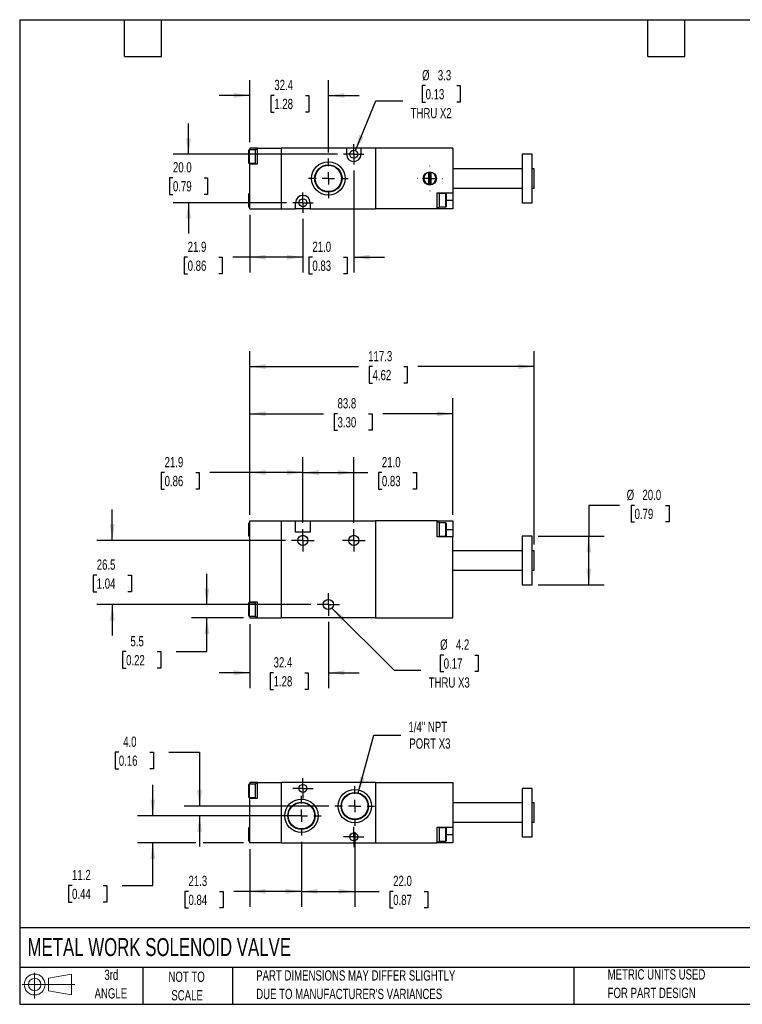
# Model space of a CAD drawing. Header units: millimetres. Extents: x 13 to 546, y 13 to 419.
# Tile 1 of 2: x 13 to 311, y 13 to 419. Entities that reach past the tile are written whole.
import ezdxf

# ---------------------------------------------------------------- set-up
doc = ezdxf.new("R2010")
doc.units = ezdxf.units.MM
doc.header["$LTSCALE"] = 2
doc.linetypes.add('CENTERX2', pattern=[20.32, 12.7, -2.54, 2.54, -2.54])
doc.layers.add('CENTER', color=40, linetype='CENTERX2')
doc.layers.add('SLD-DEFPOINTS', color=7, linetype='Continuous')
doc.layers.add('DIMENSIONS', color=140, linetype='Continuous', lineweight=25)
doc.layers.add('TEXT', color=140, linetype='Continuous', lineweight=25)
doc.styles.add('SLDTEXTSTYLE0', font='TXT', dxfattribs={"width": 0.7})
doc.dimstyles.new('SLDDIMSTYLE0', dxfattribs={"dimtxt": 4.316016, "dimasz": 6.604, "dimexe": 0, "dimexo": 0.0625, "dimgap": 1.079004, "dimtad": 0, "dimtih": 1, "dimtoh": 1, "dimrnd": 1e-09, "dimzin": 12, "dimdsep": 46, "dimtxsty": 'SLDTEXTSTYLE0', "dimsah": 1, "dimcen": 0.09, "dimadec": 0, "dimazin": 3, "dimtfac": 1, "dimtmove": 0, "dimatfit": 0, "dimfxl": 0, "dimfrac": 2, "dimtolj": 1, "dimtzin": 12, "dimarcsym": 0})
doc.dimstyles.new('SLDDIMSTYLE1', dxfattribs={"dimtxt": 4.316016, "dimasz": 6.604, "dimexe": 0, "dimexo": 0.0625, "dimgap": 1.079004, "dimtad": 0, "dimtih": 1, "dimtoh": 1, "dimrnd": 1e-09, "dimzin": 12, "dimdsep": 46, "dimtxsty": 'SLDTEXTSTYLE0', "dimsah": 1, "dimcen": 0.09, "dimadec": 0, "dimazin": 3, "dimtfac": 1, "dimtofl": 0, "dimtmove": 0, "dimatfit": 3, "dimfxl": 0, "dimfrac": 2, "dimtolj": 1, "dimtzin": 12, "dimarcsym": 0})
doc.dimstyles.new('SLDDIMSTYLE2', dxfattribs={"dimtxt": 4.316016, "dimasz": 6.604, "dimexe": 0, "dimexo": 0.0625, "dimgap": 1.079004, "dimtad": 0, "dimtih": 1, "dimtoh": 1, "dimrnd": 1e-09, "dimzin": 4, "dimdsep": 46, "dimtxsty": 'SLDTEXTSTYLE0', "dimsah": 1, "dimcen": 0.09, "dimadec": 0, "dimazin": 1, "dimtfac": 1, "dimtofl": 0, "dimtmove": 0, "dimatfit": 3, "dimfxl": 0, "dimfrac": 2, "dimtolj": 1, "dimtzin": 12, "dimarcsym": 0})
doc.dimstyles.new('SLDDIMSTYLE3', dxfattribs={"dimtxt": 4.316016, "dimasz": 6.604, "dimexe": 0, "dimexo": 0.0625, "dimgap": 1.079004, "dimtad": 0, "dimtih": 1, "dimtoh": 1, "dimrnd": 1e-09, "dimzin": 12, "dimdsep": 46, "dimtxsty": 'SLDTEXTSTYLE0', "dimsah": 1, "dimcen": 0, "dimadec": 0, "dimazin": 3, "dimtfac": 1, "dimtofl": 0, "dimtmove": 0, "dimatfit": 3, "dimfxl": 0, "dimfrac": 2, "dimtolj": 1, "dimtzin": 12, "dimarcsym": 0})
doc.dimstyles.new('SLDDIMSTYLE4', dxfattribs={"dimtxt": 4.316016, "dimasz": 6.604, "dimexe": 0, "dimexo": 0.0625, "dimgap": 1.079004, "dimtad": 0, "dimtih": 1, "dimtoh": 1, "dimrnd": 1e-09, "dimzin": 4, "dimdsep": 46, "dimtxsty": 'SLDTEXTSTYLE0', "dimsah": 1, "dimcen": 0.09, "dimadec": 0, "dimazin": 1, "dimtfac": 1, "dimtmove": 0, "dimatfit": 0, "dimfxl": 0, "dimfrac": 2, "dimtolj": 1, "dimtzin": 12, "dimarcsym": 0})
doc.dimstyles.new('SLDDIMSTYLE5', dxfattribs={"dimtxt": 4.316016, "dimasz": 6.604, "dimexe": 0, "dimexo": 0.0625, "dimgap": 1.079004, "dimtad": 0, "dimtih": 1, "dimtoh": 1, "dimrnd": 1e-09, "dimzin": 12, "dimdsep": 46, "dimtxsty": 'SLDTEXTSTYLE0', "dimsah": 1, "dimcen": 0, "dimadec": 0, "dimazin": 3, "dimtfac": 1, "dimtofl": 0, "dimtmove": 0, "dimatfit": 3, "dimfxl": 0, "dimfrac": 2, "dimtolj": 1, "dimtzin": 12, "dimarcsym": 0})

# ---------------------------------------------------------------- blocks, each defined once
blk = doc.blocks.new('Block11')
at = {"color": 7, "linetype": 'Continuous', "lineweight": 18}
for p, q in [((5.18, 10.62), (5.18, 0)), ((10.96, 8.33), (20.35, 10.06)), ((10.96, 3.19), (10.96, 8.33)), ((20.35, 10.06), (20.35, 1.46)), ((0, 5.76), (21.75, 5.76)), ((10.96, 3.19), (20.35, 1.46))]:
    blk.add_line(p, q, dxfattribs=at)
for radius in [4.3, 2.57]:
    blk.add_circle((5.18, 5.76), radius, dxfattribs=at)
blk = doc.blocks.new('Block12')
at = {"layer": 'SLD-DEFPOINTS'}
blk.add_blockref('Block11', (0, 0), dxfattribs=at)
blk = doc.blocks.new('_D')
at = {"layer": 'DIMENSIONS'}
for p, q in [((107.61, 169.65), (107.61, 143.2)), ((140.01, 170.51), (140.01, 143.2)), ((107.61, 149.55), (94.91, 149.55)), ((117.42, 149.55), (115.97, 149.55)), ((115.97, 149.55), (115.97, 142.69)), ((130.25, 149.55), (131.7, 149.55)), ((131.7, 149.55), (131.7, 142.69)), ((140.01, 149.55), (152.71, 149.55)), ((115.97, 142.69), (117.42, 142.69)), ((131.7, 142.69), (130.25, 142.69))]:
    blk.add_line(p, q, dxfattribs=at)
for points in [[(107.61, 149.55), (101, 150.56), (101, 148.53)], [(140.01, 149.55), (146.61, 148.53), (146.61, 150.56)]]:
    blk.add_solid(points, dxfattribs=at)
at = {"layer": 'DIMENSIONS', "char_height": 4.233, "attachment_point": 1, "style": 'SLDTEXTSTYLE0'}
for s, insert in [('32.4', (117.42, 155.97)), ('1.28', (117.42, 148.15))]:
    blk.add_mtext(s, dxfattribs=dict(at, insert=insert))
blk = doc.blocks.new('_D_1')
at = {"layer": 'DIMENSIONS'}
for p, q in [((89.89, 177.69), (89.89, 190.39)), ((132.83, 177.69), (83.54, 177.69)), ((105.07, 172.19), (83.54, 172.19)), ((89.89, 158.26), (89.89, 172.19)), ((56.59, 158.26), (55.14, 158.26)), ((55.14, 158.26), (55.14, 151.4)), ((69.41, 158.26), (70.86, 158.26)), ((70.86, 158.26), (70.86, 151.4)), ((77.19, 158.26), (89.89, 158.26)), ((55.14, 151.4), (56.59, 151.4)), ((70.86, 151.4), (69.41, 151.4))]:
    blk.add_line(p, q, dxfattribs=at)
for points in [[(89.89, 177.69), (90.91, 184.29), (88.88, 184.29)], [(89.89, 172.19), (88.88, 165.59), (90.91, 165.59)]]:
    blk.add_solid(points, dxfattribs=at)
at = {"layer": 'DIMENSIONS', "char_height": 4.233, "attachment_point": 1, "style": 'SLDTEXTSTYLE0'}
for s, insert in [('5.5', (58.38, 164.68)), ('0.22', (56.59, 156.86))]:
    blk.add_mtext(s, dxfattribs=dict(at, insert=insert))
blk = doc.blocks.new('_D_2')
at = {"layer": 'DIMENSIONS'}
for p, q in [((50.89, 204.19), (50.89, 216.89)), ((122.33, 204.19), (44.54, 204.19)), ((44.47, 189.87), (43.03, 189.87)), ((43.03, 189.87), (43.03, 183.01)), ((57.3, 189.87), (58.75, 189.87)), ((58.75, 189.87), (58.75, 183.01)), ((43.03, 183.01), (44.47, 183.01)), ((58.75, 183.01), (57.3, 183.01)), ((132.83, 177.69), (44.54, 177.69)), ((50.89, 177.69), (50.89, 164.99))]:
    blk.add_line(p, q, dxfattribs=at)
for points in [[(50.89, 204.19), (51.9, 210.79), (49.87, 210.79)], [(50.89, 177.69), (49.87, 171.09), (51.9, 171.09)]]:
    blk.add_solid(points, dxfattribs=at)
at = {"layer": 'DIMENSIONS', "char_height": 4.233, "attachment_point": 1, "style": 'SLDTEXTSTYLE0'}
for s, insert in [('26.5', (44.47, 196.3)), ('1.04', (44.47, 188.47))]:
    blk.add_mtext(s, dxfattribs=dict(at, insert=insert))
blk = doc.blocks.new('_D_3')
at = {"layer": 'DIMENSIONS'}
for p, q in [((107.61, 214.73), (107.61, 238.54)), ((129.51, 211.37), (129.51, 238.54)), ((72.46, 232.19), (71.01, 232.19)), ((71.01, 232.19), (71.01, 225.33)), ((85.28, 232.19), (86.73, 232.19)), ((86.73, 232.19), (86.73, 225.33)), ((107.61, 232.19), (91.13, 232.19)), ((129.51, 232.19), (107.61, 232.19)), ((71.01, 225.33), (72.46, 225.33)), ((86.73, 225.33), (85.28, 225.33))]:
    blk.add_line(p, q, dxfattribs=at)
for points in [[(107.61, 232.19), (114.21, 231.17), (114.21, 233.21)], [(129.51, 232.19), (122.9, 233.21), (122.9, 231.17)]]:
    blk.add_solid(points, dxfattribs=at)
at = {"layer": 'DIMENSIONS', "char_height": 4.233, "attachment_point": 1, "style": 'SLDTEXTSTYLE0'}
for s, insert in [('21.9', (72.46, 238.61)), ('0.86', (72.46, 230.79))]:
    blk.add_mtext(s, dxfattribs=dict(at, insert=insert))
blk = doc.blocks.new('_D_4')
at = {"layer": 'DIMENSIONS'}
for p, q in [((129.51, 211.37), (129.51, 238.54)), ((150.51, 211.37), (150.51, 238.54)), ((129.51, 232.19), (150.51, 232.19)), ((150.51, 232.19), (156.24, 232.19)), ((162.09, 232.19), (160.64, 232.19)), ((160.64, 232.19), (160.64, 225.33)), ((174.91, 232.19), (176.36, 232.19)), ((176.36, 232.19), (176.36, 225.33)), ((160.64, 225.33), (162.09, 225.33)), ((176.36, 225.33), (174.91, 225.33))]:
    blk.add_line(p, q, dxfattribs=at)
for points in [[(129.51, 232.19), (136.11, 231.17), (136.11, 233.21)], [(150.51, 232.19), (143.9, 233.21), (143.9, 231.17)]]:
    blk.add_solid(points, dxfattribs=at)
at = {"layer": 'DIMENSIONS', "char_height": 4.233, "attachment_point": 1, "style": 'SLDTEXTSTYLE0'}
for s, insert in [('21.0', (162.09, 238.61)), ('0.83', (162.09, 230.79))]:
    blk.add_mtext(s, dxfattribs=dict(at, insert=insert))
blk = doc.blocks.new('_D_5')
at = {"layer": 'DIMENSIONS'}
for p, q in [((107.61, 214.73), (107.61, 282.29)), ((224.91, 202.43), (224.91, 282.29)), ((107.61, 275.94), (152.4, 275.94)), ((158.24, 275.94), (156.79, 275.94)), ((156.79, 275.94), (156.79, 269.08)), ((171.07, 275.94), (172.52, 275.94)), ((172.52, 275.94), (172.52, 269.08)), ((224.91, 275.94), (176.92, 275.94)), ((156.79, 269.08), (158.24, 269.08)), ((172.52, 269.08), (171.07, 269.08))]:
    blk.add_line(p, q, dxfattribs=at)
for points in [[(107.61, 275.94), (114.21, 274.92), (114.21, 276.95)], [(224.91, 275.94), (218.3, 276.95), (218.3, 274.92)]]:
    blk.add_solid(points, dxfattribs=at)
at = {"layer": 'DIMENSIONS', "char_height": 4.233, "attachment_point": 1, "style": 'SLDTEXTSTYLE0'}
for s, insert in [('117.3', (156.45, 282.36)), ('4.62', (158.24, 274.54))]:
    blk.add_mtext(s, dxfattribs=dict(at, insert=insert))
blk = doc.blocks.new('_D_6')
at = {"layer": 'DIMENSIONS'}
for p, q in [((260.15, 218.64), (247.45, 218.64)), ((247.45, 218.64), (247.45, 205.89)), ((266.31, 218.64), (264.86, 218.64)), ((264.86, 218.64), (264.86, 211.78)), ((279.13, 218.64), (280.58, 218.64)), ((280.58, 218.64), (280.58, 211.78)), ((264.86, 211.78), (266.31, 211.78)), ((280.58, 211.78), (279.13, 211.78)), ((226.55, 205.89), (253.8, 205.89)), ((247.45, 185.89), (247.45, 205.89)), ((226.55, 185.89), (253.8, 185.89))]:
    blk.add_line(p, q, dxfattribs=at)
for points in [[(247.45, 205.89), (246.44, 199.29), (248.47, 199.29)], [(247.45, 185.89), (248.47, 192.49), (246.44, 192.49)]]:
    blk.add_solid(points, dxfattribs=at)
at = {"layer": 'DIMENSIONS', "char_height": 4.233, "attachment_point": 1, "style": 'SLDTEXTSTYLE0'}
for s, insert in [('%%c', (263.05, 225.07)), ('20.0', (269.57, 225.07)), ('0.79', (266.31, 217.24))]:
    blk.add_mtext(s, dxfattribs=dict(at, insert=insert))
blk = doc.blocks.new('_D_7')
at = {"layer": 'DIMENSIONS'}
for p, q in [((141.49, 176.21), (167.1, 150.6)), ((187.58, 156.87), (186.13, 156.87)), ((186.13, 156.87), (186.13, 150.01)), ((200.41, 156.87), (201.86, 156.87)), ((201.86, 156.87), (201.86, 150.01)), ((167.1, 150.6), (178.21, 150.6)), ((186.13, 150.01), (187.58, 150.01)), ((201.86, 150.01), (200.41, 150.01))]:
    blk.add_line(p, q, dxfattribs=at)
blk.add_solid([(141.49, 176.21), (145.44, 170.82), (146.88, 172.25)], dxfattribs=at)
at = {"layer": 'DIMENSIONS', "char_height": 4.233, "attachment_point": 1, "style": 'SLDTEXTSTYLE0'}
for s, insert in [('%%c', (186.12, 163.29)), ('4.2', (192.63, 163.29)), ('0.17', (187.58, 155.47)), ('THRU X3', (181.38, 147.64))]:
    blk.add_mtext(s, dxfattribs=dict(at, insert=insert))
blk = doc.blocks.new('_D_8')
at = {"layer": 'DIMENSIONS'}
for p, q in [((107.61, 214.73), (107.61, 262.82)), ((191.41, 214.73), (191.41, 262.82)), ((107.61, 256.47), (137.95, 256.47)), ((143.8, 256.47), (142.35, 256.47)), ((142.35, 256.47), (142.35, 249.61)), ((156.62, 256.47), (158.07, 256.47)), ((158.07, 256.47), (158.07, 249.61)), ((191.41, 256.47), (162.47, 256.47)), ((142.35, 249.61), (143.8, 249.61)), ((158.07, 249.61), (156.62, 249.61))]:
    blk.add_line(p, q, dxfattribs=at)
for points in [[(107.61, 256.47), (114.21, 255.45), (114.21, 257.48)], [(191.41, 256.47), (184.8, 257.48), (184.8, 255.45)]]:
    blk.add_solid(points, dxfattribs=at)
at = {"layer": 'DIMENSIONS', "char_height": 4.233, "attachment_point": 1, "style": 'SLDTEXTSTYLE0'}
for s, insert in [('83.8', (143.8, 262.89)), ('3.30', (143.8, 255.06))]:
    blk.add_mtext(s, dxfattribs=dict(at, insert=insert))
blk = doc.blocks.new('SW_CENTERMARKSYMBOL_0')
at = {"layer": 'CENTER', "color": 0}
for p, q in [((0, 2.54), (0, 4.64)), ((-2.54, 0), (-4.64, 0)), ((0, 0), (-2.54, 0)), ((0, 0), (0, 2.54)), ((0, 0), (2.54, 0)), ((0, 0), (0, -2.54)), ((0, -2.54), (0, -4.64)), ((2.54, 0), (4.64, 0))]:
    blk.add_line(p, q, dxfattribs=at)
blk = doc.blocks.new('SW_CENTERMARKSYMBOL_1')
at = {"layer": 'CENTER', "color": 0}
for p, q in [((0, 2.54), (0, 4.64)), ((-2.54, 0), (-4.64, 0)), ((0, 0), (-2.54, 0)), ((0, 0), (0, 2.54)), ((0, 0), (2.54, 0)), ((0, 0), (0, -2.54)), ((2.54, 0), (4.64, 0)), ((0, -2.54), (0, -4.64))]:
    blk.add_line(p, q, dxfattribs=at)
blk = doc.blocks.new('SW_CENTERMARKSYMBOL_2')
at = {"layer": 'CENTER', "color": 0}
for p, q in [((0, 2.54), (0, 4.64)), ((-2.54, 0), (-4.64, 0)), ((0, 0), (-2.54, 0)), ((0, 0), (0, 2.54)), ((0, 0), (2.54, 0)), ((0, 0), (0, -2.54)), ((0, -2.54), (0, -4.64)), ((2.54, 0), (4.64, 0))]:
    blk.add_line(p, q, dxfattribs=at)
blk = doc.blocks.new('_D_12')
at = {"layer": 'DIMENSIONS'}
for p, q in [((67.6, 90.52), (67.6, 103.22)), ((118.18, 90.52), (61.25, 90.52)), ((85.36, 79.32), (61.25, 79.32)), ((67.6, 61.77), (67.6, 79.32)), ((105.07, 79.32), (88.41, 79.32)), ((34.29, 61.77), (32.84, 61.77)), ((32.84, 61.77), (32.84, 54.91)), ((47.12, 61.77), (48.57, 61.77)), ((48.57, 61.77), (48.57, 54.91)), ((54.9, 61.77), (67.6, 61.77)), ((32.84, 54.91), (34.29, 54.91)), ((48.57, 54.91), (47.12, 54.91))]:
    blk.add_line(p, q, dxfattribs=at)
for points in [[(67.6, 90.52), (68.61, 97.12), (66.58, 97.12)], [(67.6, 79.32), (66.58, 72.71), (68.61, 72.71)]]:
    blk.add_solid(points, dxfattribs=at)
at = {"layer": 'DIMENSIONS', "char_height": 4.233, "attachment_point": 1, "style": 'SLDTEXTSTYLE0'}
for s, insert in [('11.2', (34.29, 68.19)), ('0.44', (34.29, 60.36))]:
    blk.add_mtext(s, dxfattribs=dict(at, insert=insert))
blk = doc.blocks.new('_D_13')
at = {"layer": 'DIMENSIONS'}
for p, q in [((53.58, 116.77), (52.13, 116.77)), ((52.13, 116.77), (52.13, 109.91)), ((66.41, 116.77), (67.86, 116.77)), ((67.86, 116.77), (67.86, 109.91)), ((74.19, 116.77), (86.89, 116.77)), ((86.89, 116.77), (86.89, 94.52)), ((52.13, 109.91), (53.58, 109.91)), ((67.86, 109.91), (66.41, 109.91)), ((140.18, 94.52), (80.54, 94.52)), ((126.37, 90.52), (80.54, 90.52)), ((86.89, 90.52), (86.89, 77.82))]:
    blk.add_line(p, q, dxfattribs=at)
for points in [[(86.89, 94.52), (87.9, 101.12), (85.87, 101.12)], [(86.89, 90.52), (85.87, 83.91), (87.9, 83.91)]]:
    blk.add_solid(points, dxfattribs=at)
at = {"layer": 'DIMENSIONS', "char_height": 4.233, "attachment_point": 1, "style": 'SLDTEXTSTYLE0'}
for s, insert in [('4.0', (55.38, 123.2)), ('0.16', (53.58, 115.37))]:
    blk.add_mtext(s, dxfattribs=dict(at, insert=insert))
blk = doc.blocks.new('_D_14')
at = {"layer": 'DIMENSIONS'}
for p, q in [((150.91, 83.79), (150.91, 52.97)), ((128.91, 79.79), (128.91, 52.97)), ((128.91, 59.32), (150.91, 59.32)), ((150.91, 59.32), (160.9, 59.32)), ((166.75, 59.32), (165.3, 59.32)), ((165.3, 59.32), (165.3, 52.46)), ((179.58, 59.32), (181.03, 59.32)), ((181.03, 59.32), (181.03, 52.46)), ((165.3, 52.46), (166.75, 52.46)), ((181.03, 52.46), (179.58, 52.46))]:
    blk.add_line(p, q, dxfattribs=at)
for points in [[(128.91, 59.32), (135.51, 58.3), (135.51, 60.33)], [(150.91, 59.32), (144.3, 60.33), (144.3, 58.3)]]:
    blk.add_solid(points, dxfattribs=at)
at = {"layer": 'DIMENSIONS', "char_height": 4.233, "attachment_point": 1, "style": 'SLDTEXTSTYLE0'}
for s, insert in [('22.0', (166.75, 65.74)), ('0.87', (166.75, 57.91))]:
    blk.add_mtext(s, dxfattribs=dict(at, insert=insert))
blk = doc.blocks.new('_D_15')
at = {"layer": 'DIMENSIONS'}
for p, q in [((152.37, 99.96), (158.76, 123.85)), ((158.76, 123.85), (169.88, 123.85))]:
    blk.add_line(p, q, dxfattribs=at)
blk.add_solid([(152.37, 99.96), (155.06, 106.08), (153.09, 106.61)], dxfattribs=at)
at = {"layer": 'DIMENSIONS', "char_height": 4.233, "attachment_point": 1, "style": 'SLDTEXTSTYLE0'}
for s, insert in [('1/4" NPT', (173.05, 129.3)), ('PORT X3', (173.42, 122.44))]:
    blk.add_mtext(s, dxfattribs=dict(at, insert=insert))
blk = doc.blocks.new('_D_16')
at = {"layer": 'DIMENSIONS'}
for p, q in [((128.91, 79.79), (128.91, 52.97)), ((107.61, 76.78), (107.61, 52.97)), ((82.31, 59.32), (80.86, 59.32)), ((80.86, 59.32), (80.86, 52.46)), ((95.14, 59.32), (96.58, 59.32)), ((96.58, 59.32), (96.58, 52.46)), ((107.61, 59.32), (100.98, 59.32)), ((128.91, 59.32), (107.61, 59.32)), ((80.86, 52.46), (82.31, 52.46)), ((96.58, 52.46), (95.14, 52.46))]:
    blk.add_line(p, q, dxfattribs=at)
for points in [[(107.61, 59.32), (114.21, 58.3), (114.21, 60.33)], [(128.91, 59.32), (122.3, 60.33), (122.3, 58.3)]]:
    blk.add_solid(points, dxfattribs=at)
at = {"layer": 'DIMENSIONS', "char_height": 4.233, "attachment_point": 1, "style": 'SLDTEXTSTYLE0'}
for s, insert in [('21.3', (82.31, 65.74)), ('0.84', (82.31, 57.91))]:
    blk.add_mtext(s, dxfattribs=dict(at, insert=insert))
blk = doc.blocks.new('SW_CENTERMARKSYMBOL_6')
at = {"layer": 'CENTER', "color": 0}
for p, q in [((0, 5.08), (0, 8.18)), ((-5.08, 0), (-8.18, 0)), ((0, 0), (-2.54, 0)), ((0, 0), (0, 2.54)), ((0, 0), (0, -2.54)), ((0, 0), (2.54, 0)), ((5.08, 0), (8.18, 0)), ((0, -5.08), (0, -8.18))]:
    blk.add_line(p, q, dxfattribs=at)
blk = doc.blocks.new('SW_CENTERMARKSYMBOL_7')
at = {"layer": 'CENTER', "color": 0}
for p, q in [((0, 5.08), (0, 8.18)), ((-5.08, 0), (-8.18, 0)), ((0, 0), (-2.54, 0)), ((0, 0), (0, 2.54)), ((0, 0), (0, -2.54)), ((0, 0), (2.54, 0)), ((5.08, 0), (8.18, 0)), ((0, -5.08), (0, -8.18))]:
    blk.add_line(p, q, dxfattribs=at)
blk = doc.blocks.new('SW_CENTERMARKSYMBOL_8')
at = {"layer": 'CENTER', "color": 0}
for p, q in [((0, 2.54), (0, 4.19)), ((-2.54, 0), (-4.19, 0)), ((0, 0), (-2.54, 0)), ((0, 0), (0, 2.54)), ((0, 0), (0, -2.54)), ((0, 0), (2.54, 0)), ((2.54, 0), (4.19, 0)), ((0, -2.54), (0, -4.19))]:
    blk.add_line(p, q, dxfattribs=at)
blk = doc.blocks.new('SW_CENTERMARKSYMBOL_9')
at = {"layer": 'CENTER', "color": 0}
for p, q in [((0, 2.54), (0, 4.19)), ((-2.54, 0), (-4.19, 0)), ((0, 0), (-2.54, 0)), ((0, 0), (0, 2.54)), ((0, 0), (0, -2.54)), ((0, 0), (2.54, 0)), ((2.54, 0), (4.19, 0)), ((0, -2.54), (0, -4.19))]:
    blk.add_line(p, q, dxfattribs=at)
blk = doc.blocks.new('_D_17')
at = {"layer": 'DIMENSIONS'}
for p, q in [((150.51, 356.84), (150.51, 314.72)), ((129.51, 336.84), (129.51, 314.72)), ((129.51, 321.07), (116.81, 321.07)), ((133.43, 321.07), (131.98, 321.07)), ((131.98, 321.07), (131.98, 314.21)), ((146.25, 321.07), (147.7, 321.07)), ((147.7, 321.07), (147.7, 314.21)), ((150.51, 321.07), (163.21, 321.07)), ((131.98, 314.21), (133.43, 314.21)), ((147.7, 314.21), (146.25, 314.21))]:
    blk.add_line(p, q, dxfattribs=at)
for points in [[(129.51, 321.07), (122.9, 322.08), (122.9, 320.05)], [(150.51, 321.07), (157.11, 320.05), (157.11, 322.08)]]:
    blk.add_solid(points, dxfattribs=at)
at = {"layer": 'DIMENSIONS', "char_height": 4.233, "attachment_point": 1, "style": 'SLDTEXTSTYLE0'}
for s, insert in [('21.0', (133.43, 327.49)), ('0.83', (133.43, 319.67))]:
    blk.add_mtext(s, dxfattribs=dict(at, insert=insert))
blk = doc.blocks.new('_D_18')
at = {"layer": 'DIMENSIONS'}
for p, q in [((180.12, 391.88), (178.67, 391.88)), ((178.67, 391.88), (178.67, 385.02)), ((192.94, 391.88), (194.39, 391.88)), ((194.39, 391.88), (194.39, 385.02)), ((151.14, 365.09), (159.63, 385.61)), ((159.63, 385.61), (170.75, 385.61)), ((178.67, 385.02), (180.12, 385.02)), ((194.39, 385.02), (192.94, 385.02))]:
    blk.add_line(p, q, dxfattribs=at)
blk.add_solid([(151.14, 365.09), (154.6, 370.81), (152.72, 371.58)], dxfattribs=at)
at = {"layer": 'DIMENSIONS', "char_height": 4.233, "attachment_point": 1, "style": 'SLDTEXTSTYLE0'}
for s, insert in [('%%c', (178.66, 398.3)), ('3.3', (185.17, 398.3)), ('0.13', (180.12, 390.48)), ('THRU X2', (173.92, 382.65))]:
    blk.add_mtext(s, dxfattribs=dict(at, insert=insert))
blk = doc.blocks.new('_D_19')
at = {"layer": 'DIMENSIONS'}
for p, q in [((82.33, 363.57), (82.33, 376.27)), ((143.78, 363.57), (75.98, 363.57)), ((75.91, 353.87), (74.46, 353.87)), ((74.46, 353.87), (74.46, 347.01)), ((88.74, 353.87), (90.19, 353.87)), ((90.19, 353.87), (90.19, 347.01)), ((74.46, 347.01), (75.91, 347.01)), ((90.19, 347.01), (88.74, 347.01)), ((122.78, 343.57), (75.98, 343.57)), ((82.33, 343.57), (82.33, 330.87))]:
    blk.add_line(p, q, dxfattribs=at)
for points in [[(82.33, 363.57), (83.34, 370.17), (81.31, 370.17)], [(82.33, 343.57), (81.31, 336.96), (83.34, 336.96)]]:
    blk.add_solid(points, dxfattribs=at)
at = {"layer": 'DIMENSIONS', "char_height": 4.233, "attachment_point": 1, "style": 'SLDTEXTSTYLE0'}
for s, insert in [('20.0', (75.91, 360.29)), ('0.79', (75.91, 352.46))]:
    blk.add_mtext(s, dxfattribs=dict(at, insert=insert))
blk = doc.blocks.new('_D_20')
at = {"layer": 'DIMENSIONS'}
for p, q in [((107.61, 368.61), (107.61, 394.19)), ((140.01, 364.29), (140.01, 394.19)), ((107.61, 387.84), (94.91, 387.84)), ((117.72, 387.84), (116.27, 387.84)), ((116.27, 387.84), (116.27, 380.98)), ((130.54, 387.84), (131.99, 387.84)), ((131.99, 387.84), (131.99, 380.98)), ((140.01, 387.84), (152.71, 387.84)), ((116.27, 380.98), (117.72, 380.98)), ((131.99, 380.98), (130.54, 380.98))]:
    blk.add_line(p, q, dxfattribs=at)
for points in [[(107.61, 387.84), (101, 388.86), (101, 386.83)], [(140.01, 387.84), (146.61, 386.83), (146.61, 388.86)]]:
    blk.add_solid(points, dxfattribs=at)
at = {"layer": 'DIMENSIONS', "char_height": 4.233, "attachment_point": 1, "style": 'SLDTEXTSTYLE0'}
for s, insert in [('32.4', (117.72, 394.27)), ('1.28', (117.72, 386.44))]:
    blk.add_mtext(s, dxfattribs=dict(at, insert=insert))
blk = doc.blocks.new('_D_21')
at = {"layer": 'DIMENSIONS'}
for p, q in [((107.61, 338.53), (107.61, 314.72)), ((129.51, 336.84), (129.51, 314.72)), ((81.97, 321.07), (80.52, 321.07)), ((80.52, 321.07), (80.52, 314.21)), ((94.8, 321.07), (96.25, 321.07)), ((96.25, 321.07), (96.25, 314.21)), ((107.61, 321.07), (100.64, 321.07)), ((129.51, 321.07), (107.61, 321.07)), ((80.52, 314.21), (81.97, 314.21)), ((96.25, 314.21), (94.8, 314.21))]:
    blk.add_line(p, q, dxfattribs=at)
for points in [[(107.61, 321.07), (114.21, 320.05), (114.21, 322.08)], [(129.51, 321.07), (122.9, 322.08), (122.9, 320.05)]]:
    blk.add_solid(points, dxfattribs=at)
at = {"layer": 'DIMENSIONS', "char_height": 4.233, "attachment_point": 1, "style": 'SLDTEXTSTYLE0'}
for s, insert in [('21.9', (81.97, 327.49)), ('0.86', (81.97, 319.67))]:
    blk.add_mtext(s, dxfattribs=dict(at, insert=insert))
blk = doc.blocks.new('SW_CENTERMARKSYMBOL_10')
at = {"layer": 'CENTER', "color": 0}
for p, q in [((0, 5.08), (0, 8.18)), ((-5.08, 0), (-8.18, 0)), ((0, 0), (-2.54, 0)), ((0, 0), (0, 2.54)), ((0, 0), (0, -2.54)), ((0, 0), (2.54, 0)), ((5.08, 0), (8.18, 0)), ((0, -5.08), (0, -8.18))]:
    blk.add_line(p, q, dxfattribs=at)
blk = doc.blocks.new('SW_CENTERMARKSYMBOL_11')
at = {"layer": 'CENTER', "color": 0}
for p, q in [((0, 2.54), (0, 4.19)), ((-2.54, 0), (-4.19, 0)), ((0, 0), (-2.54, 0)), ((0, 0), (0, 2.54)), ((0, 0), (0, -2.54)), ((0, 0), (2.54, 0)), ((2.54, 0), (4.19, 0)), ((0, -2.54), (0, -4.19))]:
    blk.add_line(p, q, dxfattribs=at)
blk = doc.blocks.new('SW_CENTERMARKSYMBOL_12')
at = {"layer": 'CENTER', "color": 0}
for p, q in [((0, 2.54), (0, 4.19)), ((-2.54, 0), (-4.19, 0)), ((0, 0), (-2.54, 0)), ((0, 0), (0, 2.54)), ((0, 0), (0, -2.54)), ((0, 0), (2.54, 0)), ((2.54, 0), (4.19, 0)), ((0, -2.54), (0, -4.19))]:
    blk.add_line(p, q, dxfattribs=at)
blk = doc.blocks.new('SW_CENTERMARKSYMBOL_13')
at = {"layer": 'CENTER', "color": 0}
for p, q in [((0, 5.08), (0, 5.24)), ((-5.08, 0), (-5.24, 0)), ((0, 0), (-2.54, 0)), ((0, 0), (0, 2.54)), ((0, 0), (0, -2.54)), ((0, 0), (2.54, 0)), ((5.08, 0), (5.24, 0)), ((0, -5.08), (0, -5.24))]:
    blk.add_line(p, q, dxfattribs=at)

msp = doc.modelspace()

# ---------------------------------------------------------------- linework, layer by layer
for p, q in [((110.805, 366.069), (107.605, 366.069)), ((107.605, 366.069), (107.605, 365.319)), ((110.805, 359.569), (110.805, 366.069)), ((110.805, 366.069), (120.605, 366.069)), ((120.605, 366.069), (120.605, 341.069)), ((147.505, 366.069), (120.605, 366.069)), ((147.505, 366.069), (147.505, 363.569)), ((153.505, 366.069), (147.505, 366.069)), ((153.505, 363.569), (153.505, 366.069)), ((159.405, 366.069), (153.505, 366.069)), ((191.405, 366.069), (159.405, 366.069)), ((159.405, 366.069), (159.405, 341.069)), ((191.405, 366.069), (191.405, 347.569)), ((110.005, 365.319), (107.305, 365.319)), ((107.305, 365.319), (107.305, 359.819)), ((110.805, 365.569), (110.005, 365.569)), ((110.005, 362.569), (110.005, 365.569)), ((110.005, 359.569), (110.005, 362.569)), ((224.005, 363.569), (220.005, 363.569)), ((220.005, 363.569), (220.005, 343.569)), ((224.005, 343.569), (224.005, 363.569)), ((107.305, 359.819), (110.005, 359.819)), ((107.605, 359.819), (107.605, 359.569)), ((107.605, 359.569), (110.805, 359.569)), ((107.605, 341.069), (107.605, 359.569)), ((181.375, 356.018), (181.375, 351.119)), ((182.375, 351.119), (182.375, 356.018)), ((220.005, 357.569), (191.405, 357.569)), ((224.905, 357.569), (224.005, 357.569)), ((224.905, 349.569), (224.905, 357.569)), ((191.405, 349.569), (220.005, 349.569)), ((224.005, 349.569), (224.905, 349.569)), ((107.605, 347.319), (107.305, 347.319)), ((107.305, 347.319), (107.305, 341.819)), ((184.905, 347.569), (191.405, 347.569)), ((184.905, 341.069), (184.905, 347.569)), ((185.705, 347.569), (185.705, 341.569)), ((188.405, 347.319), (185.705, 347.319)), ((188.405, 341.819), (188.405, 347.319)), ((191.405, 347.569), (191.405, 344.569)), ((107.305, 341.819), (107.605, 341.819)), ((126.505, 341.069), (126.505, 343.569)), ((132.505, 343.569), (132.505, 341.069)), ((184.905, 341.569), (185.705, 341.569)), ((185.705, 341.819), (188.405, 341.819)), ((188.705, 344.569), (191.405, 344.569)), ((191.405, 344.569), (191.405, 341.069)), ((220.005, 343.569), (224.005, 343.569)), ((107.605, 341.069), (120.605, 341.069)), ((120.605, 341.069), (126.505, 341.069)), ((132.505, 341.069), (126.505, 341.069)), ((132.505, 341.069), (159.405, 341.069)), ((184.905, 341.069), (159.405, 341.069)), ((191.405, 341.069), (184.905, 341.069)), ((107.605, 211.441), (107.305, 211.441)), ((107.305, 211.441), (107.305, 205.941)), ((107.605, 212.191), (120.605, 212.191)), ((107.605, 178.691), (107.605, 212.191)), ((120.605, 212.191), (120.605, 172.191)), ((120.605, 212.191), (126.505, 212.191)), ((126.505, 207.591), (126.505, 212.191)), ((126.505, 212.191), (132.505, 212.191)), ((132.505, 212.191), (159.405, 212.191)), ((132.505, 212.191), (132.505, 207.591)), ((184.905, 212.191), (159.405, 212.191)), ((159.405, 212.191), (159.405, 172.191)), ((184.905, 205.691), (184.905, 212.191)), ((184.905, 212.191), (191.405, 212.191)), ((185.705, 211.691), (184.905, 211.691)), ((185.705, 211.691), (185.705, 205.691)), ((188.405, 211.441), (185.705, 211.441)), ((188.405, 205.941), (188.405, 211.441)), ((191.405, 212.191), (191.405, 208.691)), ((132.505, 207.591), (126.505, 207.591)), ((188.705, 208.691), (191.405, 208.691)), ((191.405, 208.691), (191.405, 205.691)), ((107.305, 205.941), (107.605, 205.941)), ((191.405, 205.691), (184.905, 205.691)), ((185.705, 205.941), (188.405, 205.941)), ((191.405, 172.191), (191.405, 205.691)), ((224.005, 205.891), (220.005, 205.891)), ((220.005, 205.891), (220.005, 185.891)), ((224.005, 185.891), (224.005, 205.891)), ((220.005, 199.891), (191.405, 199.891)), ((224.905, 199.891), (224.005, 199.891)), ((224.905, 191.891), (224.905, 199.891)), ((191.405, 191.891), (220.005, 191.891)), ((224.005, 191.891), (224.905, 191.891)), ((220.005, 185.891), (224.005, 185.891)), ((110.005, 178.441), (107.305, 178.441)), ((107.305, 178.441), (107.305, 172.941)), ((110.805, 178.691), (107.605, 178.691)), ((107.605, 178.691), (107.605, 178.441)), ((110.005, 172.691), (110.005, 178.691)), ((110.805, 172.191), (110.805, 178.691)), ((107.305, 172.941), (110.005, 172.941)), ((107.605, 172.941), (107.605, 172.191)), ((107.605, 172.191), (110.805, 172.191)), ((110.005, 172.691), (110.805, 172.691)), ((110.805, 172.191), (120.605, 172.191)), ((159.405, 172.191), (120.605, 172.191)), ((159.405, 172.191), (191.405, 172.191)), ((110.005, 103.565), (107.305, 103.565)), ((107.305, 103.565), (107.305, 98.065)), ((110.805, 104.315), (107.605, 104.315)), ((107.605, 104.315), (107.605, 103.565)), ((110.805, 103.815), (110.005, 103.815)), ((110.005, 97.815), (110.005, 103.815)), ((110.805, 97.815), (110.805, 104.315)), ((110.805, 104.315), (120.605, 104.315)), ((120.605, 104.315), (120.605, 79.315)), ((159.405, 104.315), (120.605, 104.315)), ((159.405, 104.315), (159.405, 79.315)), ((159.405, 104.315), (191.405, 104.315)), ((191.405, 104.315), (191.405, 85.815)), ((224.005, 101.815), (220.005, 101.815)), ((220.005, 101.815), (220.005, 81.815)), ((224.005, 81.815), (224.005, 101.815)), ((107.305, 98.065), (110.005, 98.065)), ((107.605, 98.065), (107.605, 97.815)), ((107.605, 97.815), (110.805, 97.815)), ((107.605, 79.315), (107.605, 97.815)), ((220.005, 95.815), (191.405, 95.815)), ((224.905, 95.815), (224.005, 95.815)), ((224.905, 87.815), (224.905, 95.815)), ((107.605, 85.565), (107.305, 85.565)), ((107.305, 85.565), (107.305, 80.065)), ((184.905, 85.815), (191.405, 85.815)), ((184.905, 79.315), (184.905, 85.815)), ((185.705, 85.815), (185.705, 82.815)), ((188.405, 85.565), (185.705, 85.565)), ((188.405, 80.065), (188.405, 85.565)), ((191.405, 87.815), (220.005, 87.815)), ((191.405, 85.815), (191.405, 82.815)), ((224.005, 87.815), (224.905, 87.815)), ((185.705, 82.815), (185.705, 79.815)), ((188.705, 82.815), (191.405, 82.815)), ((191.405, 82.815), (191.405, 79.315)), ((220.005, 81.815), (224.005, 81.815)), ((107.305, 80.065), (107.605, 80.065)), ((120.605, 79.315), (107.605, 79.315)), ((120.605, 79.315), (159.405, 79.315)), ((159.405, 79.315), (184.905, 79.315)), ((184.905, 79.815), (185.705, 79.815)), ((191.405, 79.315), (184.905, 79.315)), ((185.705, 80.065), (188.405, 80.065))]:
    msp.add_line(p, q)
for centre, radius in [((150.505, 363.569), 1.65), ((140.005, 353.569), 6.9), ((140.005, 353.569), 5.641), ((140.005, 353.569), 5.434), ((181.875, 353.569), 2.7), ((129.505, 343.569), 1.65), ((129.505, 204.191), 2.1), ((150.505, 204.191), 2.1), ((140.005, 177.691), 2.1), ((129.505, 101.815), 1.65), ((150.905, 94.515), 6.9), ((150.905, 94.515), 5.641), ((150.905, 94.515), 5.434), ((128.905, 90.515), 6.9), ((128.905, 90.515), 5.641), ((128.905, 90.515), 5.434), ((150.505, 81.815), 1.65)]:
    msp.add_circle(centre, radius)
for centre, radius, start, end in [((107.305, 365.019), 0.3, 90, 180), ((150.505, 363.569), 3, 180, 0), ((107.305, 360.119), 0.3, 180, 270), ((181.875, 353.569), 2.5, 101.53696, 258.46304), ((181.875, 353.569), 2.5, 281.53696, 78.46304), ((107.305, 347.019), 0.3, 90, 180), ((129.505, 343.569), 3, 0, 180), ((188.405, 347.019), 0.3, 0, 90), ((107.305, 342.119), 0.3, 180, 270), ((188.405, 342.119), 0.3, 270, 0), ((107.305, 211.141), 0.3, 90, 180), ((188.405, 211.141), 0.3, 0, 90), ((107.305, 206.241), 0.3, 180, 270), ((188.405, 206.241), 0.3, 270, 0), ((107.305, 178.141), 0.3, 90, 180), ((107.305, 173.241), 0.3, 180, 270), ((107.305, 103.265), 0.3, 90, 180), ((107.305, 98.365), 0.3, 180, 270), ((107.305, 85.265), 0.3, 90, 180), ((188.405, 85.265), 0.3, 0, 90), ((107.305, 80.365), 0.3, 180, 270), ((188.405, 80.365), 0.3, 270, 0)]:
    msp.add_arc(centre, radius, start, end)
for points in [[(107.005, 365.019), (107.005, 365.019), (107.005, 363.921), (107.005, 361.217), (107.005, 360.119), (107.005, 360.119)], [(107.005, 347.019), (107.005, 347.019), (107.005, 345.921), (107.005, 343.217), (107.005, 342.119), (107.005, 342.119)], [(188.705, 342.119), (188.705, 342.119), (188.705, 343.217), (188.705, 345.921), (188.705, 347.019), (188.705, 347.019)], [(107.005, 211.141), (107.005, 211.141), (107.005, 210.883), (107.005, 209.964), (107.005, 209.341), (107.005, 208.691)], [(188.705, 206.241), (188.705, 206.241), (188.705, 206.499), (188.705, 207.418), (188.705, 208.041), (188.705, 208.691)], [(107.005, 178.141), (107.005, 178.141), (107.005, 177.883), (107.005, 176.964), (107.005, 176.341), (107.005, 175.691)], [(107.005, 103.265), (107.005, 103.265), (107.005, 102.167), (107.005, 99.463), (107.005, 98.365), (107.005, 98.365)], [(107.005, 85.265), (107.005, 85.265), (107.005, 84.167), (107.005, 81.463), (107.005, 80.365), (107.005, 80.365)], [(188.705, 80.365), (188.705, 80.365), (188.705, 81.463), (188.705, 84.167), (188.705, 85.265), (188.705, 85.265)]]:
    msp.add_open_spline(points, degree=3, knots=[0, 0, 0, 0, 0.5, 0.5, 1, 1, 1, 1])
for points in [[(107.005, 208.691), (107.005, 207.339), (107.005, 206.241), (107.005, 206.241)], [(188.705, 208.691), (188.705, 210.043), (188.705, 211.141), (188.705, 211.141)], [(107.005, 175.691), (107.005, 174.339), (107.005, 173.241), (107.005, 173.241)]]:
    msp.add_open_spline(points, degree=3)
at = {"layer": 'TEXT'}
for p, q in [((12.7, 419.1), (546.1, 419.1)), ((12.7, 419.1), (12.7, 12.7)), ((55.88, 403.86), (55.88, 419.1)), ((71.12, 403.86), (71.12, 419.1)), ((271.78, 403.86), (271.78, 419.1)), ((287.02, 403.86), (287.02, 419.1)), ((55.88, 403.86), (71.12, 403.86)), ((271.78, 403.86), (287.02, 403.86)), ((546.1, 44.252), (12.7, 44.252)), ((546.1, 27.94), (12.7, 27.94)), ((63.5, 27.94), (63.5, 12.7)), ((100.423, 27.94), (100.423, 12.7)), ((241.293, 27.94), (241.293, 12.7)), ((12.7, 12.7), (546.1, 12.7))]:
    msp.add_line(p, q, dxfattribs=at)

# ---------------------------------------------------------------- block references
at = {"layer": 'CENTER'}
for name, p in [('SW_CENTERMARKSYMBOL_12', (150.505, 363.569)), ('SW_CENTERMARKSYMBOL_10', (140.005, 353.569)), ('SW_CENTERMARKSYMBOL_13', (181.875, 353.569)), ('SW_CENTERMARKSYMBOL_11', (129.505, 343.569)), ('SW_CENTERMARKSYMBOL_1', (129.505, 204.191)), ('SW_CENTERMARKSYMBOL_2', (150.505, 204.191)), ('SW_CENTERMARKSYMBOL_0', (140.005, 177.691)), ('SW_CENTERMARKSYMBOL_8', (129.505, 101.815)), ('SW_CENTERMARKSYMBOL_6', (150.905, 94.515)), ('SW_CENTERMARKSYMBOL_7', (128.905, 90.515)), ('SW_CENTERMARKSYMBOL_9', (150.505, 81.815))]:
    msp.add_blockref(name, p, dxfattribs=at)
at = {"layer": 'SLD-DEFPOINTS'}
msp.add_blockref('Block12', (13.676, 15.108), dxfattribs=at)

# ---------------------------------------------------------------- texts
at = {"layer": 'TEXT', "style": 'SLDTEXTSTYLE0'}
for s, insert, char_height, attachment_point in [('METAL WORK SOLENOID VALVE', (15.931, 40.037), 7.40833, 1), ('3rd', (50.493, 26.987), 4.2333, 2), ('NOT TO', (81.537, 26.197), 4.2333, 2), ('PART DIMENSIONS MAY DIFFER SLIGHTLY', (110.239, 26.735), 4.23333, 1), ('METRIC UNITS USED', (255.209, 27.165), 4.23333, 1), ('ANGLE', (50.298, 19.342), 4.2333, 2), ('SCALE', (81.729, 18.553), 4.2333, 2), ("DUE TO MANUFACTURER'S VARIANCES", (110.239, 19.09), 4.23333, 1), ('FOR PART DESIGN', (255.209, 19.521), 4.23333, 1)]:
    msp.add_mtext(s, dxfattribs=dict(at, insert=insert, char_height=char_height, attachment_point=attachment_point))

# ---------------------------------------------------------------- dimensions: what is measured, and where the dimension line sits
at = {"layer": 'DIMENSIONS'}
for p1, p2, text, picture, middle in [((149.874, 362.044), (151.136, 365.093), '<>\\PTHRU X2', '_D_18', (186.531, 387.843)), ((138.52, 179.176), (141.49, 176.206), '<>\\PTHRU X3', '_D_7', (193.993, 152.83))]:
    dim = msp.add_diameter_dim_2p(p1=p1, p2=p2, text=text, dimstyle='SLDDIMSTYLE3', dxfattribs=at)
    dim.commit()
    dim.dimension.update_dxf_attribs({"geometry": picture, "text_midpoint": middle, "dimtype": 163})
for base, p1, p2, dimstyle, picture, middle in [((140.005, 387.843), (107.605, 366.069), (140.005, 361.75), 'SLDDIMSTYLE0', '_D_20', (124.129, 387.843)), ((150.505, 321.069), (129.505, 339.379), (150.505, 359.379), 'SLDDIMSTYLE4', '_D_17', (139.841, 321.069)), ((224.905, 275.938), (107.605, 212.191), (224.905, 199.891), 'SLDDIMSTYLE1', '_D_5', (164.656, 275.938)), ((107.605, 256.466), (191.405, 212.191), (107.605, 212.191), 'SLDDIMSTYLE1', '_D_8', (150.208, 256.466)), ((129.505, 232.191), (107.605, 212.191), (129.505, 208.831), 'SLDDIMSTYLE1', '_D_3', (78.868, 232.191)), ((150.505, 232.191), (129.505, 208.831), (150.505, 208.831), 'SLDDIMSTYLE2', '_D_4', (168.5, 232.191)), ((140.005, 149.548), (107.605, 172.191), (140.005, 173.051), 'SLDDIMSTYLE0', '_D', (123.837, 149.548)), ((150.905, 59.315), (128.905, 82.334), (150.905, 86.334), 'SLDDIMSTYLE2', '_D_14', (173.165, 59.315)), ((107.605, 59.315), (128.905, 82.334), (107.605, 79.315), 'SLDDIMSTYLE1', '_D_16', (88.722, 59.315))]:
    dim = msp.add_linear_dim(base=base, p1=p1, p2=p2, dimstyle=dimstyle, dxfattribs=at)
    dim.commit()
    dim.dimension.update_dxf_attribs({"geometry": picture, "text_midpoint": middle, "dimtype": 160})
for base, p1, p2, angle, dimstyle, picture, middle in [((82.327, 343.569), (146.315, 363.569), (125.315, 343.569), 90, 'SLDDIMSTYLE4', '_D_19', (82.327, 353.866)), ((129.505, 321.069), (107.605, 341.069), (129.505, 339.379), 0, 'SLDDIMSTYLE1', '_D_21', (88.384, 321.069)), ((50.888, 204.191), (135.365, 177.691), (124.865, 204.191), 90, 'SLDDIMSTYLE0', '_D_2', (50.888, 189.874)), ((89.892, 177.691), (107.605, 172.191), (135.365, 177.691), 90, 'SLDDIMSTYLE0', '_D_1', (89.892, 158.259)), ((86.888, 94.515), (128.905, 90.515), (142.725, 94.515), 90, 'SLDDIMSTYLE4', '_D_13', (86.888, 116.773)), ((67.597, 90.515), (107.605, 79.315), (120.725, 90.515), 90, 'SLDDIMSTYLE0', '_D_12', (67.597, 61.765))]:
    dim = msp.add_linear_dim(base=base, p1=p1, p2=p2, angle=angle, dimstyle=dimstyle, dxfattribs=at)
    dim.commit()
    dim.dimension.update_dxf_attribs({"geometry": picture, "text_midpoint": middle, "dimtype": 160})
dim = msp.add_linear_dim(base=(247.453, 205.891), p1=(224.005, 185.891), p2=(224.005, 205.891), angle=90, text='%%c<>', dimstyle='SLDDIMSTYLE2', dxfattribs=at)
dim.commit()
dim.dimension.update_dxf_attribs({"geometry": '_D_6', "text_midpoint": (247.453, 218.642), "dimtype": 160})
dim = msp.add_diameter_dim_2p(p1=(149.445, 89.067), p2=(152.365, 99.964), text='1/4" NPT\\PPORT X3', dimstyle='SLDDIMSTYLE5', override={"dimpost": '<>'}, dxfattribs=at)
dim.commit()
dim.dimension.update_dxf_attribs({"geometry": '_D_15', "text_midpoint": (185.764, 123.846), "dimtype": 163})

doc.saveas('drawing.dxf')
